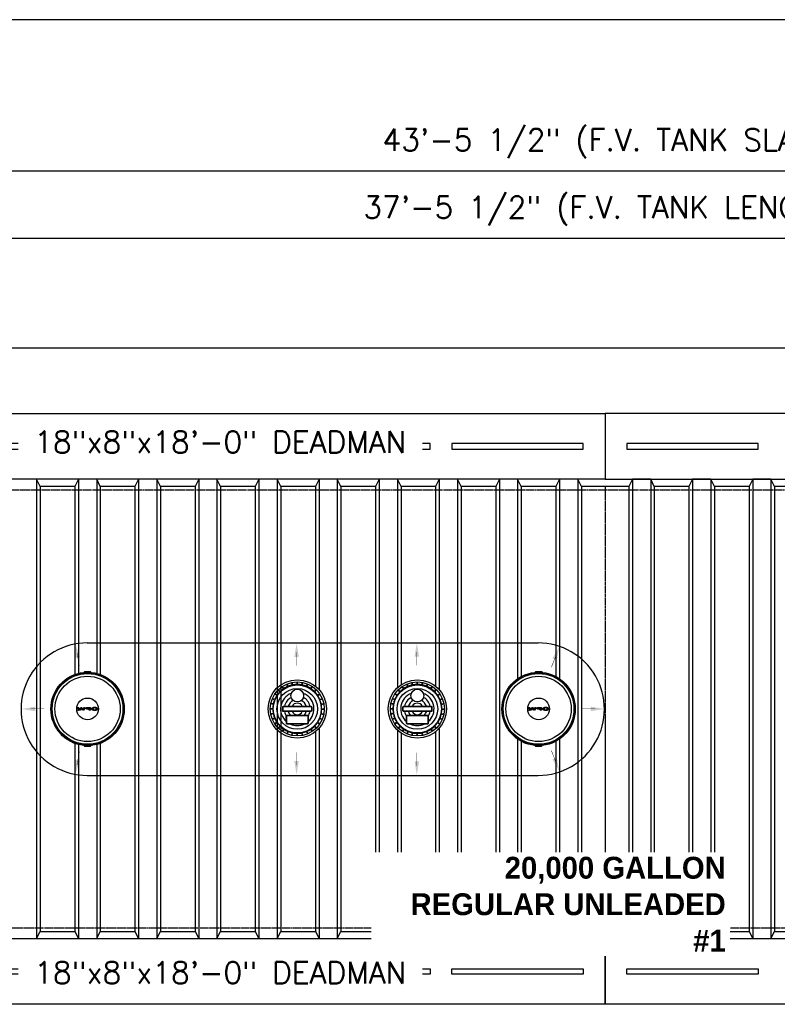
# Model space of a CAD drawing. Extents: x 1081 to 2220, y 0 to 2796.
# Tile 104 of 161: x 1490 to 1698, y 1398 to 1668. Entities that reach past the tile are written whole.
import ezdxf

# ---------------------------------------------------------------- set-up
doc = ezdxf.new("R2010")
doc.units = 0
doc.header["$MEASUREMENT"] = 0
doc.header["$PDSIZE"] = 1
doc.linetypes.add('CENTER1', pattern=[0.6625, 0.5, -0.075, 0.0125, -0.075])
doc.linetypes.add('HIDDEN3', pattern=[0.1875, 0.125, -0.0625])
doc.layers.get('DEFPOINTS').update_dxf_attribs({"linetype": 'CONTINUOUS'})
for name, color, linetype in [('CENTERLINE', 3, 'CENTER1'), ('DIM', 3, 'CONTINUOUS'), ('FREEZE-OUTLINE-TITLES', 60, 'CONTINUOUS'), ('TANK-ANCHOR', 4, 'CONTINUOUS'), ('TANK-DESCRIPTION', 3, 'CONTINUOUS'), ('TANK-MANHOLE-COVER-18', 2, 'CONTINUOUS'), ('TANK-MANHOLE-COVER-HATCH-18', 7, 'CONTINUOUS'), ('TANK-MANWAY', 5, 'CONTINUOUS'), ('TANK-SLAB', 6, 'CONTINUOUS'), ('TANK-SLOPE', 3, 'CONTINUOUS'), ('TANK-UST', 5, 'CONTINUOUS'), ('TANK-UST-RIB', 7, 'CONTINUOUS'), ('TEXT', 3, 'CONTINUOUS')]:
    doc.layers.add(name, color=color, linetype=linetype)
doc.styles.add('BOLD', font='bold', dxfattribs={"height": 7.2})
doc.styles.add('SIMPLEX', font='simplex')
doc.dimstyles.new('DIM64', dxfattribs={"dimscale": 64, "dimtxt": 0.09375, "dimasz": 0.09375, "dimexe": 0.0625, "dimexo": 0.0625, "dimgap": 0.046875, "dimtad": 1, "dimdec": 4, "dimzin": 3, "dimdsep": 46, "dimlunit": 4, "dimtxsty": 'SIMPLEX', "dimcen": 0, "dimclrd": 256, "dimclre": 256, "dimclrt": 256, "dimadec": 0, "dimazin": 0, "dimtfac": 1, "dimtdec": 4, "dimtmove": 0, "dimatfit": 3, "dimfxl": 1, "dimfrac": 2, "dimtolj": 1, "dimtzin": 0, "dimarcsym": 0})

# ---------------------------------------------------------------- blocks, each defined once
blk = doc.blocks.new('*D29')
at = {"layer": 'DEFPOINTS', "color": 0, "transparency": 16777216}
for p in [(1389.62, 1626.52), (1389.62, 1578.02), (1911.12, 1578.02)]:
    blk.add_point(p, dxfattribs=at)
at = {"layer": 'DIM', "lineweight": -2, "transparency": 16777216}
for p, q in [((1389.62, 1582.02), (1389.62, 1630.52)), ((1911.12, 1582.02), (1911.12, 1630.52)), ((1905.12, 1626.52), (1395.62, 1626.52))]:
    blk.add_line(p, q, dxfattribs=at)
at = {"layer": 'DIM', "transparency": 16777216}
for points in [[(1395.62, 1627.52), (1395.62, 1625.52), (1389.62, 1626.52)], [(1905.12, 1627.52), (1905.12, 1625.52), (1911.12, 1626.52)]]:
    blk.add_solid(points, dxfattribs=at)
at = {"layer": 'DIM', "transparency": 16777216, "insert": (1650.37, 1634.09), "char_height": 6, "attachment_point": 5, "style": 'SIMPLEX'}
blk.add_mtext('\\A1;43\'-5 1/2" (F.V. TANK SLAB)', dxfattribs=at)
blk = doc.blocks.new('*D30')
at = {"layer": 'DEFPOINTS', "color": 0, "transparency": 16777216}
for p in [(1425.63, 1608.02), (1425.63, 1608.02), (1875.12, 1608.02)]:
    blk.add_point(p, dxfattribs=at)
at = {"layer": 'DIM', "lineweight": -2, "transparency": 16777216}
blk.add_line((1869.12, 1608.02), (1431.63, 1608.02), dxfattribs=at)
at = {"layer": 'DIM', "transparency": 16777216}
for points in [[(1431.63, 1609.02), (1431.63, 1607.02), (1425.63, 1608.02)], [(1869.12, 1609.02), (1869.12, 1607.02), (1875.12, 1608.02)]]:
    blk.add_solid(points, dxfattribs=at)
at = {"layer": 'DIM', "transparency": 16777216, "insert": (1650.38, 1615.59), "char_height": 6, "attachment_point": 5, "style": 'SIMPLEX'}
blk.add_mtext('\\A1;37\'-5 1/2" (F.V. TANK LENGTH)', dxfattribs=at)
blk = doc.blocks.new('*D39')
at = {"layer": 'DEFPOINTS', "color": 0, "transparency": 16777216}
for p in [(1359.62, 1416.02), (1489.38, 1416.02), (1525.87, 1380.02)]:
    blk.add_point(p, dxfattribs=at)
at = {"layer": 'DIM', "lineweight": -2, "transparency": 16777216}
for p, q in [((1485.38, 1416.02), (1355.62, 1416.02)), ((1359.62, 1386.02), (1359.62, 1410.02)), ((1521.87, 1380.02), (1355.62, 1380.02))]:
    blk.add_line(p, q, dxfattribs=at)
at = {"layer": 'DIM', "transparency": 16777216}
for points in [[(1358.62, 1410.02), (1360.62, 1410.02), (1359.62, 1416.02)], [(1358.62, 1386.02), (1360.62, 1386.02), (1359.62, 1380.02)]]:
    blk.add_solid(points, dxfattribs=at)
at = {"layer": 'DIM', "transparency": 16777216, "insert": (1353.05, 1398.02), "char_height": 6, "attachment_point": 5, "rotation": 90, "style": 'SIMPLEX'}
blk.add_mtext('\\A1;3\'-0"', dxfattribs=at)

msp = doc.modelspace()

# ---------------------------------------------------------------- hatches: boundary and pattern name
at = {"layer": 'TANK-MANHOLE-COVER-HATCH-18', "linetype": 'Continuous'}
for points in [[(1507.3683, 1479.40415), (1507.72918, 1479.40408), (1507.26114, 1478.66733), (1506.95378, 1478.66738), (1506.67808, 1479.22726), (1506.40218, 1478.66748), (1506.09482, 1478.66754), (1505.62705, 1479.40446), (1505.98792, 1479.4044), (1506.24441, 1478.84314), (1506.49836, 1479.4043), (1506.85786, 1479.40424), (1507.11161, 1478.84299)], [(1505.85744, 1478.66346, -1), (1505.7065, 1478.66349, -1)], [(1631.1183, 1479.40415), (1631.47918, 1479.40408), (1631.01114, 1478.66733), (1630.70378, 1478.66738), (1630.42808, 1479.22726), (1630.15218, 1478.66748), (1629.84482, 1478.66754), (1629.37705, 1479.40446), (1629.73792, 1479.4044), (1629.99441, 1478.84314), (1630.24836, 1479.4043), (1630.60786, 1479.40424), (1630.86161, 1478.84299)], [(1629.60744, 1478.66346, -1), (1629.4565, 1478.66349, -1)]]:
    msp.add_hatch(color=7, dxfattribs=at).paths.add_polyline_path(points)
h = msp.add_hatch(color=7, dxfattribs=at)
h.paths.add_polyline_path([(1508.14081, 1479.36971), (1508.21766, 1479.3889), (1508.29999, 1479.39986), (1508.38506, 1479.40396), (1509.19463, 1479.40382), (1509.19449, 1478.66698), (1508.85009, 1478.66704), (1508.85014, 1478.95107), (1508.38498, 1478.95116), (1508.29991, 1478.95529), (1508.21758, 1478.96628), (1508.14074, 1478.98413), (1508.07214, 1479.01022), (1508.01452, 1479.04041), (1507.96924, 1479.0761), (1507.93906, 1479.11589), (1507.9226, 1479.15706), (1507.92261, 1479.19823), (1507.93908, 1479.23939), (1507.96928, 1479.2778), (1508.01457, 1479.31347), (1508.0722, 1479.34502)])
h.paths.add_polyline_path([(1508.8502, 1479.28862), (1508.38504, 1479.2887), (1508.32604, 1479.2846), (1508.27115, 1479.27363), (1508.22449, 1479.2558), (1508.18744, 1479.23248), (1508.16548, 1479.20642), (1508.15724, 1479.1776), (1508.16547, 1479.14879), (1508.18742, 1479.12134), (1508.22446, 1479.09801), (1508.27111, 1479.08153), (1508.326, 1479.06917), (1508.385, 1479.06642), (1508.85016, 1479.06633)], flags=16)
h = msp.add_hatch(color=7, dxfattribs=at)
h.paths.add_polyline_path([(1509.6625, 1479.23085), (1509.72837, 1479.272), (1509.80659, 1479.30903), (1509.89578, 1479.34057), (1509.99321, 1479.36663), (1510.0975, 1479.38582), (1510.2059, 1479.39815), (1510.31841, 1479.40362), (1510.43093, 1479.40085), (1510.5407, 1479.3926), (1510.64772, 1479.37611), (1510.74926, 1479.35414), (1510.84256, 1479.32531), (1510.92625, 1479.29099), (1510.9976, 1479.25119), (1511.05796, 1479.20727), (1511.10324, 1479.16061), (1511.1269, 1479.12355), (1511.14439, 1479.0865), (1511.15261, 1479.03436), (1511.14437, 1478.98359), (1511.12103, 1478.93283), (1511.08261, 1478.88481), (1511.04644, 1478.85342), (1510.99752, 1478.81896), (1510.92616, 1478.77918), (1510.84245, 1478.74489), (1510.74914, 1478.71609), (1510.6476, 1478.69279), (1510.54057, 1478.67771), (1510.4308, 1478.66813), (1510.31828, 1478.66678), (1510.20577, 1478.67228), (1510.09737, 1478.68465), (1509.99309, 1478.70388), (1509.89567, 1478.72997), (1509.80649, 1478.76155), (1509.72828, 1478.79861), (1509.66243, 1478.83978), (1509.61029, 1478.88507), (1509.57188, 1478.93311), (1509.54856, 1478.98388), (1509.54034, 1479.03465), (1509.54858, 1479.08679), (1509.57192, 1479.13618), (1509.61035, 1479.1842)])
h.paths.add_polyline_path([(1509.89849, 1479.12515), (1509.87515, 1479.08124), (1509.86691, 1479.03459), (1509.87514, 1478.98931), (1509.89845, 1478.9454), (1509.93824, 1478.90422), (1509.99175, 1478.86717), (1510.0576, 1478.8356), (1510.13307, 1478.81226), (1510.21539, 1478.7944), (1510.30184, 1478.78616), (1510.39103, 1478.78614), (1510.47747, 1478.79436), (1510.5598, 1478.81218), (1510.63528, 1478.83549), (1510.70115, 1478.86704), (1510.75329, 1478.90408), (1510.79309, 1478.94523), (1510.8178, 1478.98914), (1510.82604, 1479.03442), (1510.81782, 1479.08107), (1510.79312, 1479.12499), (1510.75334, 1479.16616), (1510.70121, 1479.20321), (1510.63535, 1479.23341), (1510.55988, 1479.25813), (1510.47756, 1479.27461), (1510.39112, 1479.28286), (1510.30193, 1479.28287), (1510.21548, 1479.27465), (1510.13315, 1479.2582), (1510.05768, 1479.23352), (1509.99181, 1479.20334), (1509.93829, 1479.1663)], flags=16)
h = msp.add_hatch(color=7, dxfattribs=at)
h.paths.add_polyline_path([(1631.89081, 1479.36971), (1631.96766, 1479.3889), (1632.04999, 1479.39986), (1632.13506, 1479.40396), (1632.94463, 1479.40382), (1632.94449, 1478.66698), (1632.60009, 1478.66704), (1632.60014, 1478.95107), (1632.13498, 1478.95116), (1632.04991, 1478.95529), (1631.96758, 1478.96628), (1631.89074, 1478.98413), (1631.82214, 1479.01022), (1631.76452, 1479.04041), (1631.71924, 1479.0761), (1631.68906, 1479.11589), (1631.6726, 1479.15706), (1631.67261, 1479.19823), (1631.68908, 1479.23939), (1631.71928, 1479.2778), (1631.76457, 1479.31347), (1631.8222, 1479.34502)])
h.paths.add_polyline_path([(1632.6002, 1479.28862), (1632.13504, 1479.2887), (1632.07604, 1479.2846), (1632.02115, 1479.27363), (1631.97449, 1479.2558), (1631.93744, 1479.23248), (1631.91548, 1479.20642), (1631.90724, 1479.1776), (1631.91547, 1479.14879), (1631.93742, 1479.12134), (1631.97446, 1479.09801), (1632.02111, 1479.08153), (1632.076, 1479.06917), (1632.135, 1479.06642), (1632.60016, 1479.06633)], flags=16)
h = msp.add_hatch(color=7, dxfattribs=at)
h.paths.add_polyline_path([(1633.4125, 1479.23085), (1633.47837, 1479.272), (1633.55659, 1479.30903), (1633.64578, 1479.34057), (1633.74321, 1479.36663), (1633.8475, 1479.38582), (1633.9559, 1479.39815), (1634.06841, 1479.40362), (1634.18093, 1479.40085), (1634.2907, 1479.3926), (1634.39772, 1479.37611), (1634.49926, 1479.35414), (1634.59256, 1479.32531), (1634.67625, 1479.29099), (1634.7476, 1479.25119), (1634.80796, 1479.20727), (1634.85324, 1479.16061), (1634.8769, 1479.12355), (1634.89439, 1479.0865), (1634.90261, 1479.03436), (1634.89437, 1478.98359), (1634.87103, 1478.93283), (1634.83261, 1478.88481), (1634.79644, 1478.85342), (1634.74752, 1478.81896), (1634.67616, 1478.77918), (1634.59245, 1478.74489), (1634.49914, 1478.71609), (1634.3976, 1478.69279), (1634.29057, 1478.67771), (1634.1808, 1478.66813), (1634.06828, 1478.66678), (1633.95577, 1478.67228), (1633.84737, 1478.68465), (1633.74309, 1478.70388), (1633.64567, 1478.72997), (1633.55649, 1478.76155), (1633.47828, 1478.79861), (1633.41243, 1478.83978), (1633.36029, 1478.88507), (1633.32188, 1478.93311), (1633.29856, 1478.98388), (1633.29034, 1479.03465), (1633.29858, 1479.08679), (1633.32192, 1479.13618), (1633.36035, 1479.1842)])
h.paths.add_polyline_path([(1633.64849, 1479.12515), (1633.62515, 1479.08124), (1633.61691, 1479.03459), (1633.62514, 1478.98931), (1633.64845, 1478.9454), (1633.68824, 1478.90422), (1633.74175, 1478.86717), (1633.8076, 1478.8356), (1633.88307, 1478.81226), (1633.96539, 1478.7944), (1634.05184, 1478.78616), (1634.14103, 1478.78614), (1634.22747, 1478.79436), (1634.3098, 1478.81218), (1634.38528, 1478.83549), (1634.45115, 1478.86704), (1634.50329, 1478.90408), (1634.54309, 1478.94523), (1634.5678, 1478.98914), (1634.57604, 1479.03442), (1634.56782, 1479.08107), (1634.54312, 1479.12499), (1634.50334, 1479.16616), (1634.45121, 1479.20321), (1634.38535, 1479.23341), (1634.30988, 1479.25813), (1634.22756, 1479.27461), (1634.14112, 1479.28286), (1634.05193, 1479.28287), (1633.96548, 1479.27465), (1633.88315, 1479.2582), (1633.80768, 1479.23352), (1633.74181, 1479.20334), (1633.68829, 1479.1663)], flags=16)

# ---------------------------------------------------------------- linework, layer by layer
at = {"layer": 'CENTERLINE'}
msp.add_line((1650.38499, 1540.01916), (1650.38499, 1418.01916), dxfattribs=at)
at = {"layer": 'FREEZE-OUTLINE-TITLES', "linetype": 'Continuous'}
msp.add_lwpolyline([(2220, 1668.02207), (1176, 1668.02207), (1176, 1128.01471), (2220, 1128.01471)], close=True, dxfattribs=at)
at = {"layer": 'TANK-ANCHOR'}
for points in [[(1650.37181, 1560.01916), (1650.37181, 1542.01916), (1434.37181, 1542.01916), (1434.37181, 1560.01916)], [(1650.37181, 1560.01916), (1650.37181, 1542.01916), (1866.37181, 1542.01916), (1866.37181, 1560.01916)], [(1434.37181, 1398.01916), (1434.37181, 1416.01916), (1650.37181, 1416.01916), (1650.37181, 1398.01916)], [(1650.37181, 1398.01916), (1650.37181, 1416.01916), (1866.37181, 1416.01916), (1866.37181, 1398.01916)]]:
    msp.add_lwpolyline(points, close=True, dxfattribs=at)
at = {"layer": 'TANK-ANCHOR', "color": 7}
for points in [[(1482.37181, 1551.76916), (1482.37181, 1550.26916), (1518.37181, 1550.26916), (1518.37181, 1551.76916)], [(1524.37181, 1551.76916), (1524.37181, 1550.26916), (1560.37181, 1550.26916), (1560.37181, 1551.76916)], [(1566.37181, 1551.76916), (1566.37181, 1550.26916), (1602.37181, 1550.26916), (1602.37181, 1551.76916)], [(1608.37181, 1551.76916), (1608.37181, 1550.26916), (1644.37181, 1550.26916), (1644.37181, 1551.76916)], [(1656.37181, 1551.76916), (1656.37181, 1550.26916), (1692.37181, 1550.26916), (1692.37181, 1551.76916)], [(1482.37181, 1406.26916), (1482.37181, 1407.76916), (1518.37181, 1407.76916), (1518.37181, 1406.26916)], [(1524.37181, 1406.26916), (1524.37181, 1407.76916), (1560.37181, 1407.76916), (1560.37181, 1406.26916)], [(1566.37181, 1406.26916), (1566.37181, 1407.76916), (1602.37181, 1407.76916), (1602.37181, 1406.26916)], [(1608.37181, 1406.26916), (1608.37181, 1407.76916), (1644.37181, 1407.76916), (1644.37181, 1406.26916)], [(1656.37181, 1406.26916), (1656.37181, 1407.76916), (1692.37181, 1407.76916), (1692.37181, 1406.26916)]]:
    msp.add_lwpolyline(points, close=True, dxfattribs=at)
at = {"layer": 'TANK-MANHOLE-COVER-18', "color": 1, "linetype": 'Continuous'}
for p, q in [((1509.03906, 1468.91243), (1509.29844, 1469.17309)), ((1632.78906, 1468.91243), (1633.04844, 1469.17309))]:
    msp.add_line(p, q, dxfattribs=at)
at = {"layer": 'TANK-MANHOLE-COVER-18', "color": 4, "linetype": 'Continuous'}
for points in [[(1507.68293, 1489.30549), (1509.09213, 1489.30523, -0.196009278), (1509.13582, 1489.28741), (1509.39211, 1489.0367, -0.904675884), (1509.38851, 1468.99972), (1509.13212, 1468.7491, -0.196009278), (1509.08842, 1468.73129), (1507.67923, 1468.73155, -0.196009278), (1507.63553, 1468.74937), (1507.3794, 1468.99993, -0.904814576), (1507.38301, 1489.03721), (1507.63923, 1489.28768, -0.196009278)], [(1631.43293, 1489.30549), (1632.84213, 1489.30523, -0.196009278), (1632.88582, 1489.28741), (1633.14211, 1489.0367, -0.904675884), (1633.13851, 1468.99972), (1632.88212, 1468.7491, -0.196009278), (1632.83842, 1468.73129), (1631.42923, 1468.73155, -0.196009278), (1631.38553, 1468.74937), (1631.1294, 1468.99993, -0.904814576), (1631.13301, 1489.03721), (1631.38923, 1489.28768, -0.196009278)]]:
    msp.add_lwpolyline(points, format="xyb", close=True, dxfattribs=at)
at = {"layer": 'TANK-MANHOLE-COVER-18', "color": 1, "linetype": 'Continuous'}
for points in [[(1507.48718, 1469.2625, -0.912362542), (1507.49069, 1488.7746), (1507.52691, 1488.69934, -0.044356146), (1509.2479, 1488.69891), (1509.2828, 1488.77428, -0.912362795), (1509.27929, 1469.26218), (1509.24441, 1469.33756, -0.044356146), (1507.52342, 1469.33775)], [(1509.2175, 1488.73049), (1509.24571, 1488.79203), (1509.00426, 1489.03357), (1507.76933, 1489.03379), (1507.52779, 1488.79234), (1507.55721, 1488.7309, -0.042658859)], [(1631.23718, 1469.2625, -0.912362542), (1631.24069, 1488.7746), (1631.27691, 1488.69934, -0.044356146), (1632.9979, 1488.69891), (1633.0328, 1488.77428, -0.912362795), (1633.02929, 1469.26218), (1632.99441, 1469.33756, -0.044356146), (1631.27342, 1469.33775)], [(1632.9675, 1488.73049), (1632.99571, 1488.79203), (1632.75426, 1489.03357), (1631.51933, 1489.03379), (1631.27779, 1488.79234), (1631.30721, 1488.7309, -0.042658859)], [(1509.214, 1469.30599), (1509.2422, 1469.24445), (1509.00065, 1469.00299), (1507.76572, 1469.00322), (1507.52427, 1469.24476), (1507.55372, 1469.30618, 0.042658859)], [(1632.964, 1469.30599), (1632.9922, 1469.24445), (1632.75065, 1469.00299), (1631.51572, 1469.00322), (1631.27427, 1469.24476), (1631.30372, 1469.30618, 0.042658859)], [(1632.9675, 1469.30782), (1632.99571, 1469.24629), (1632.75426, 1469.00475), (1631.51933, 1469.00453), (1631.27779, 1469.24598), (1631.30721, 1469.30742, 0.042658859)]]:
    msp.add_lwpolyline(points, format="xyb", close=True, dxfattribs=at)
at = {"layer": 'TANK-MANHOLE-COVER-18', "color": 2, "linetype": 'Continuous'}
for centre, radius in [((1508.38499, 1479.01839), 9.70655), ((1508.38499, 1479.01839), 8.9505), ((1632.13499, 1479.01839), 9.70655), ((1632.13499, 1479.01839), 8.9505), ((1508.38499, 1479.01839), 2.98304), ((1632.13499, 1479.01839), 2.98304)]:
    msp.add_circle(centre, radius, dxfattribs=at)
at = {"layer": 'TANK-MANHOLE-COVER-HATCH-18', "color": 7, "linetype": 'Continuous'}
for points in [[(1507.26114, 1478.66733), (1506.95378, 1478.66738), (1506.67808, 1479.22726), (1506.40218, 1478.66748), (1506.09482, 1478.66754), (1505.62705, 1479.40446), (1505.98792, 1479.4044), (1506.24441, 1478.84314), (1506.49836, 1479.4043), (1506.85786, 1479.40424), (1507.11161, 1478.84299), (1507.3683, 1479.40415), (1507.72918, 1479.40408)], [(1508.14081, 1479.36971), (1508.21766, 1479.3889), (1508.29999, 1479.39986), (1508.38506, 1479.40396), (1509.19463, 1479.40382), (1509.19449, 1478.66698), (1508.85009, 1478.66704), (1508.85014, 1478.95107), (1508.38498, 1478.95116), (1508.29991, 1478.95529), (1508.21758, 1478.96628), (1508.14074, 1478.98413), (1508.07214, 1479.01022), (1508.01452, 1479.04041), (1507.96924, 1479.0761), (1507.93906, 1479.11589), (1507.9226, 1479.15706), (1507.92261, 1479.19823), (1507.93908, 1479.23939), (1507.96928, 1479.2778), (1508.01457, 1479.31347), (1508.0722, 1479.34502)], [(1508.27115, 1479.27363), (1508.32604, 1479.2846), (1508.38504, 1479.2887), (1508.8502, 1479.28862), (1508.85016, 1479.06633), (1508.385, 1479.06642), (1508.326, 1479.06917), (1508.27111, 1479.08153), (1508.22446, 1479.09801), (1508.18742, 1479.12134), (1508.16547, 1479.14879), (1508.15724, 1479.1776), (1508.16548, 1479.20642), (1508.18744, 1479.23248), (1508.22449, 1479.2558)], [(1509.54034, 1479.03465), (1509.54856, 1478.98388), (1509.57188, 1478.93311), (1509.61029, 1478.88507), (1509.66243, 1478.83978), (1509.72828, 1478.79861), (1509.80649, 1478.76155), (1509.89567, 1478.72997), (1509.99309, 1478.70388), (1510.09737, 1478.68465), (1510.20577, 1478.67228), (1510.31828, 1478.66678), (1510.4308, 1478.66813), (1510.54057, 1478.67771), (1510.6476, 1478.69279), (1510.74914, 1478.71609), (1510.84245, 1478.74489), (1510.92616, 1478.77918), (1510.99752, 1478.81896), (1511.04644, 1478.85342), (1511.08261, 1478.88481), (1511.12103, 1478.93283), (1511.14437, 1478.98359), (1511.15261, 1479.03436), (1511.14439, 1479.0865), (1511.1269, 1479.12355), (1511.10324, 1479.16061), (1511.05796, 1479.20727), (1510.9976, 1479.25119), (1510.92625, 1479.29099), (1510.84256, 1479.32531), (1510.74926, 1479.35414), (1510.64772, 1479.37611), (1510.5407, 1479.3926), (1510.43093, 1479.40085), (1510.31841, 1479.40362), (1510.2059, 1479.39815), (1510.0975, 1479.38582), (1509.99321, 1479.36663), (1509.89578, 1479.34057), (1509.80659, 1479.30903), (1509.72837, 1479.272), (1509.6625, 1479.23085), (1509.61035, 1479.1842), (1509.57192, 1479.13618), (1509.54858, 1479.08679)], [(1510.05768, 1479.23352), (1509.99181, 1479.20334), (1509.93829, 1479.1663), (1509.89849, 1479.12515), (1509.87515, 1479.08124), (1509.86691, 1479.03459), (1509.87514, 1478.98931), (1509.89845, 1478.9454), (1509.93824, 1478.90422), (1509.99175, 1478.86717), (1510.0576, 1478.8356), (1510.13307, 1478.81226), (1510.21539, 1478.7944), (1510.30184, 1478.78616), (1510.39103, 1478.78614), (1510.47747, 1478.79436), (1510.5598, 1478.81218), (1510.63528, 1478.83549), (1510.70115, 1478.86704), (1510.75329, 1478.90408), (1510.79309, 1478.94523), (1510.8178, 1478.98914), (1510.82604, 1479.03442), (1510.81782, 1479.08107), (1510.79312, 1479.12499), (1510.75334, 1479.16616), (1510.70121, 1479.20321), (1510.63535, 1479.23341), (1510.55988, 1479.25813), (1510.47756, 1479.27461), (1510.39112, 1479.28286), (1510.30193, 1479.28287), (1510.21548, 1479.27465), (1510.13315, 1479.2582)], [(1631.01114, 1478.66733), (1630.70378, 1478.66738), (1630.42808, 1479.22726), (1630.15218, 1478.66748), (1629.84482, 1478.66754), (1629.37705, 1479.40446), (1629.73792, 1479.4044), (1629.99441, 1478.84314), (1630.24836, 1479.4043), (1630.60786, 1479.40424), (1630.86161, 1478.84299), (1631.1183, 1479.40415), (1631.47918, 1479.40408)], [(1631.89081, 1479.36971), (1631.96766, 1479.3889), (1632.04999, 1479.39986), (1632.13506, 1479.40396), (1632.94463, 1479.40382), (1632.94449, 1478.66698), (1632.60009, 1478.66704), (1632.60014, 1478.95107), (1632.13498, 1478.95116), (1632.04991, 1478.95529), (1631.96758, 1478.96628), (1631.89074, 1478.98413), (1631.82214, 1479.01022), (1631.76452, 1479.04041), (1631.71924, 1479.0761), (1631.68906, 1479.11589), (1631.6726, 1479.15706), (1631.67261, 1479.19823), (1631.68908, 1479.23939), (1631.71928, 1479.2778), (1631.76457, 1479.31347), (1631.8222, 1479.34502)], [(1632.02115, 1479.27363), (1632.07604, 1479.2846), (1632.13504, 1479.2887), (1632.6002, 1479.28862), (1632.60016, 1479.06633), (1632.135, 1479.06642), (1632.076, 1479.06917), (1632.02111, 1479.08153), (1631.97446, 1479.09801), (1631.93742, 1479.12134), (1631.91547, 1479.14879), (1631.90724, 1479.1776), (1631.91548, 1479.20642), (1631.93744, 1479.23248), (1631.97449, 1479.2558)], [(1633.29034, 1479.03465), (1633.29856, 1478.98388), (1633.32188, 1478.93311), (1633.36029, 1478.88507), (1633.41243, 1478.83978), (1633.47828, 1478.79861), (1633.55649, 1478.76155), (1633.64567, 1478.72997), (1633.74309, 1478.70388), (1633.84737, 1478.68465), (1633.95577, 1478.67228), (1634.06828, 1478.66678), (1634.1808, 1478.66813), (1634.29057, 1478.67771), (1634.3976, 1478.69279), (1634.49914, 1478.71609), (1634.59245, 1478.74489), (1634.67616, 1478.77918), (1634.74752, 1478.81896), (1634.79644, 1478.85342), (1634.83261, 1478.88481), (1634.87103, 1478.93283), (1634.89437, 1478.98359), (1634.90261, 1479.03436), (1634.89439, 1479.0865), (1634.8769, 1479.12355), (1634.85324, 1479.16061), (1634.80796, 1479.20727), (1634.7476, 1479.25119), (1634.67625, 1479.29099), (1634.59256, 1479.32531), (1634.49926, 1479.35414), (1634.39772, 1479.37611), (1634.2907, 1479.3926), (1634.18093, 1479.40085), (1634.06841, 1479.40362), (1633.9559, 1479.39815), (1633.8475, 1479.38582), (1633.74321, 1479.36663), (1633.64578, 1479.34057), (1633.55659, 1479.30903), (1633.47837, 1479.272), (1633.4125, 1479.23085), (1633.36035, 1479.1842), (1633.32192, 1479.13618), (1633.29858, 1479.08679)], [(1633.80768, 1479.23352), (1633.74181, 1479.20334), (1633.68829, 1479.1663), (1633.64849, 1479.12515), (1633.62515, 1479.08124), (1633.61691, 1479.03459), (1633.62514, 1478.98931), (1633.64845, 1478.9454), (1633.68824, 1478.90422), (1633.74175, 1478.86717), (1633.8076, 1478.8356), (1633.88307, 1478.81226), (1633.96539, 1478.7944), (1634.05184, 1478.78616), (1634.14103, 1478.78614), (1634.22747, 1478.79436), (1634.3098, 1478.81218), (1634.38528, 1478.83549), (1634.45115, 1478.86704), (1634.50329, 1478.90408), (1634.54309, 1478.94523), (1634.5678, 1478.98914), (1634.57604, 1479.03442), (1634.56782, 1479.08107), (1634.54312, 1479.12499), (1634.50334, 1479.16616), (1634.45121, 1479.20321), (1634.38535, 1479.23341), (1634.30988, 1479.25813), (1634.22756, 1479.27461), (1634.14112, 1479.28286), (1634.05193, 1479.28287), (1633.96548, 1479.27465), (1633.88315, 1479.2582)]]:
    msp.add_lwpolyline(points, close=True, dxfattribs=at)
for centre in [(1505.78197, 1478.66348), (1629.53197, 1478.66348)]:
    msp.add_circle(centre, 0.07547, dxfattribs=at)
at = {"layer": 'TANK-MANWAY'}
for p, q in [((1562.14392, 1484.55669), (1561.75316, 1485.14127)), ((1562.24784, 1484.62616), (1561.85708, 1485.21073)), ((1563.29681, 1485.1871), (1563.0276, 1485.83668)), ((1563.41228, 1485.23496), (1563.14307, 1485.88453)), ((1564.55053, 1485.58048), (1564.41322, 1486.27009)), ((1564.67312, 1485.60489), (1564.53581, 1486.2945)), ((1565.85691, 1485.7217), (1565.85677, 1486.42486)), ((1565.98191, 1485.72173), (1565.98177, 1486.42488)), ((1567.16573, 1485.60536), (1567.30278, 1486.29503)), ((1567.28834, 1485.58099), (1567.42538, 1486.27066)), ((1568.42671, 1485.23591), (1568.69567, 1485.88559)), ((1568.54221, 1485.18809), (1568.81117, 1485.83777)), ((1569.59139, 1484.62755), (1569.98193, 1485.21228)), ((1569.69533, 1484.55812), (1570.08587, 1485.14285)), ((1595.09506, 1484.55669), (1594.70429, 1485.14127)), ((1595.19898, 1484.62616), (1594.80822, 1485.21073)), ((1596.24794, 1485.1871), (1595.97874, 1485.83668)), ((1596.36342, 1485.23496), (1596.09421, 1485.88453)), ((1597.50167, 1485.58048), (1597.36436, 1486.27009)), ((1597.62426, 1485.60489), (1597.48695, 1486.2945)), ((1598.80804, 1485.7217), (1598.80791, 1486.42486)), ((1598.93304, 1485.72173), (1598.93291, 1486.42488)), ((1600.11687, 1485.60536), (1600.25392, 1486.29503)), ((1600.23947, 1485.58099), (1600.37652, 1486.27066)), ((1601.37785, 1485.23591), (1601.64681, 1485.88559)), ((1601.49334, 1485.18809), (1601.76231, 1485.83777)), ((1602.54253, 1484.62755), (1602.93307, 1485.21228)), ((1602.64647, 1484.55812), (1603.03701, 1485.14285)), ((1560.31228, 1482.68987), (1559.72756, 1483.08041)), ((1560.38171, 1482.79382), (1559.79699, 1483.18436)), ((1561.13617, 1483.71348), (1560.63887, 1484.21059)), ((1561.22454, 1483.80189), (1560.72724, 1484.299)), ((1570.615, 1483.80367), (1571.11211, 1484.30097)), ((1570.7034, 1483.7153), (1571.20051, 1484.21259)), ((1571.45821, 1482.79592), (1572.04279, 1483.18668)), ((1571.52768, 1482.692), (1572.11225, 1483.08276)), ((1593.26342, 1482.68987), (1592.6787, 1483.08041)), ((1593.33285, 1482.79382), (1592.74812, 1483.18436)), ((1594.08731, 1483.71348), (1593.59001, 1484.21059)), ((1594.17568, 1483.80189), (1593.67838, 1484.299)), ((1603.56614, 1483.80367), (1604.06325, 1484.30097)), ((1603.65454, 1483.7153), (1604.15165, 1484.21259)), ((1604.40935, 1482.79592), (1604.99392, 1483.18668)), ((1604.47881, 1482.692), (1605.06339, 1483.08276)), ((1559.33448, 1480.26422), (1558.64481, 1480.40126)), ((1559.35884, 1480.38682), (1558.66917, 1480.52387)), ((1559.70393, 1481.5252), (1559.05425, 1481.79416)), ((1559.75174, 1481.64069), (1559.10206, 1481.90965)), ((1572.08862, 1481.64303), (1572.73819, 1481.91224)), ((1572.13647, 1481.52755), (1572.78605, 1481.79676)), ((1572.48199, 1480.38931), (1573.17161, 1480.52662)), ((1572.5064, 1480.26671), (1573.19602, 1480.40402)), ((1592.28562, 1480.26422), (1591.59595, 1480.40126)), ((1592.30998, 1480.38682), (1591.62031, 1480.52387)), ((1592.65507, 1481.5252), (1592.00539, 1481.79416)), ((1592.70288, 1481.64069), (1592.0532, 1481.90965)), ((1605.03975, 1481.64303), (1605.68933, 1481.91224)), ((1605.08761, 1481.52755), (1605.73719, 1481.79676)), ((1605.43313, 1480.38931), (1606.12275, 1480.52662)), ((1605.45754, 1480.26671), (1606.14716, 1480.40402)), ((1559.21811, 1479.08039), (1558.51495, 1479.08026)), ((1559.21813, 1478.95539), (1558.51498, 1478.95526)), ((1559.33495, 1477.77161), (1558.64533, 1477.6343)), ((1559.35936, 1477.64901), (1558.66974, 1477.5117)), ((1572.48251, 1477.6515), (1573.17218, 1477.51445)), ((1572.50687, 1477.7741), (1573.19654, 1477.63706)), ((1572.62322, 1479.08293), (1573.32637, 1479.08306)), ((1572.62324, 1478.95793), (1573.3264, 1478.95806)), ((1592.16925, 1479.08039), (1591.46609, 1479.08026)), ((1592.16927, 1478.95539), (1591.46612, 1478.95526)), ((1592.28609, 1477.77161), (1591.59647, 1477.6343)), ((1592.3105, 1477.64901), (1591.62088, 1477.5117)), ((1605.43365, 1477.6515), (1606.12332, 1477.51445)), ((1605.45801, 1477.7741), (1606.14768, 1477.63706)), ((1605.57436, 1479.08293), (1606.27751, 1479.08306)), ((1605.57438, 1478.95793), (1606.27754, 1478.95806)), ((1559.70488, 1476.51077), (1559.0553, 1476.24156)), ((1559.75274, 1476.39529), (1559.10316, 1476.12608)), ((1560.31368, 1475.34632), (1559.7291, 1474.95556)), ((1560.38314, 1475.2424), (1559.79857, 1474.85164)), ((1561.13795, 1474.32302), (1560.64084, 1473.82572)), ((1561.22635, 1474.23465), (1560.72924, 1473.73735)), ((1570.61681, 1474.23643), (1571.11411, 1473.73932)), ((1570.70518, 1474.32484), (1571.20248, 1473.82773)), ((1571.45964, 1475.2445), (1572.04437, 1474.85396)), ((1571.52907, 1475.34845), (1572.11379, 1474.95791)), ((1572.08961, 1476.39763), (1572.73929, 1476.12867)), ((1572.13742, 1476.51312), (1572.7871, 1476.24416)), ((1592.65602, 1476.51077), (1592.00644, 1476.24156)), ((1592.70387, 1476.39529), (1592.0543, 1476.12608)), ((1593.26481, 1475.34632), (1592.68024, 1474.95556)), ((1593.33428, 1475.2424), (1592.7497, 1474.85164)), ((1594.08909, 1474.32302), (1593.59198, 1473.82572)), ((1594.17749, 1474.23465), (1593.68038, 1473.73735)), ((1603.56795, 1474.23643), (1604.06525, 1473.73932)), ((1603.65632, 1474.32484), (1604.15362, 1473.82773)), ((1604.41078, 1475.2445), (1604.9955, 1474.85396)), ((1604.48021, 1475.34845), (1605.06493, 1474.95791)), ((1605.04075, 1476.39763), (1605.69043, 1476.12867)), ((1605.08856, 1476.51312), (1605.73824, 1476.24416)), ((1562.14602, 1473.48019), (1561.75548, 1472.89547)), ((1562.24996, 1473.41077), (1561.85942, 1472.82604)), ((1563.29915, 1472.85022), (1563.03018, 1472.20055)), ((1563.41464, 1472.80241), (1563.14568, 1472.15273)), ((1564.47633, 1472.45731), (1564.33928, 1471.76764)), ((1564.59893, 1472.43295), (1564.46188, 1471.74328)), ((1565.78276, 1472.31658), (1565.78289, 1471.61342)), ((1565.90776, 1472.3166), (1565.90789, 1471.61345)), ((1567.09154, 1472.43342), (1567.22885, 1471.7438)), ((1567.21413, 1472.45783), (1567.35144, 1471.76821)), ((1568.42907, 1472.80336), (1568.69828, 1472.15378)), ((1568.54455, 1472.85122), (1568.81375, 1472.20164)), ((1569.59351, 1473.41216), (1569.98427, 1472.82758)), ((1569.69743, 1473.48163), (1570.0882, 1472.89705)), ((1595.09716, 1473.48019), (1594.70662, 1472.89547)), ((1595.2011, 1473.41077), (1594.81056, 1472.82604)), ((1596.25028, 1472.85022), (1595.98132, 1472.20055)), ((1596.36578, 1472.80241), (1596.09682, 1472.15273)), ((1597.42747, 1472.45731), (1597.29042, 1471.76764)), ((1597.55007, 1472.43295), (1597.41302, 1471.74328)), ((1598.7339, 1472.31658), (1598.73403, 1471.61342)), ((1598.8589, 1472.3166), (1598.85903, 1471.61345)), ((1600.04268, 1472.43342), (1600.17999, 1471.7438)), ((1600.16527, 1472.45783), (1600.30258, 1471.76821)), ((1601.38021, 1472.80336), (1601.64942, 1472.15378)), ((1601.49568, 1472.85122), (1601.76489, 1472.20164)), ((1602.54465, 1473.41216), (1602.93541, 1472.82758)), ((1602.64857, 1473.48163), (1603.03933, 1472.89705))]:
    msp.add_line(p, q, dxfattribs=at)
for points in [[(1561.92058, 1479.5184, -0.414213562), (1562.17053, 1479.76845), (1569.67053, 1479.76987, -0.414213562), (1569.92058, 1479.51992), (1569.92077, 1478.51992, -0.414213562), (1569.67082, 1478.26987), (1562.17082, 1478.26845, -0.414213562), (1561.92077, 1478.5184)], [(1562.04558, 1479.51842, -0.414213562), (1562.17056, 1479.64345), (1569.67056, 1479.64487, -0.414213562), (1569.79558, 1479.51989), (1569.79577, 1478.51989, -0.414213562), (1569.67079, 1478.39487), (1562.17079, 1478.39345, -0.414213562), (1562.04577, 1478.51842)], [(1594.87172, 1479.5184, -0.414213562), (1595.12167, 1479.76845), (1602.62167, 1479.76987, -0.414213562), (1602.87172, 1479.51992), (1602.87191, 1478.51992, -0.414213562), (1602.62196, 1478.26987), (1595.12196, 1478.26845, -0.414213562), (1594.87191, 1478.5184)], [(1594.99672, 1479.51842, -0.414213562), (1595.1217, 1479.64345), (1602.6217, 1479.64487, -0.414213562), (1602.74672, 1479.51989), (1602.74691, 1478.51989, -0.414213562), (1602.62193, 1478.39487), (1595.12193, 1478.39345, -0.414213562), (1594.99691, 1478.51842)], [(1562.92104, 1477.1007, -0.414213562), (1563.17099, 1477.35074), (1568.67099, 1477.35179, -0.414213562), (1568.92104, 1477.10183), (1568.92142, 1475.10183, -0.414213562), (1568.67147, 1474.85179), (1563.17147, 1474.85074, -0.414213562), (1562.92142, 1475.1007)], [(1563.04604, 1477.10072, -0.414213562), (1563.17102, 1477.22574), (1568.67102, 1477.22679, -0.414213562), (1568.79604, 1477.10181), (1568.79642, 1475.10181, -0.414213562), (1568.67144, 1474.97679), (1563.17144, 1474.97574, -0.414213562), (1563.04642, 1475.10072)], [(1595.87218, 1477.1007, -0.414213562), (1596.12213, 1477.35074), (1601.62213, 1477.35179, -0.414213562), (1601.87218, 1477.10183), (1601.87256, 1475.10183, -0.414213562), (1601.6226, 1474.85179), (1596.1226, 1474.85074, -0.414213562), (1595.87256, 1475.1007)], [(1595.99718, 1477.10072, -0.414213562), (1596.12215, 1477.22574), (1601.62215, 1477.22679, -0.414213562), (1601.74718, 1477.10181), (1601.74756, 1475.10181, -0.414213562), (1601.62258, 1474.97679), (1596.12258, 1474.97574, -0.414213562), (1595.99756, 1475.10072)]]:
    msp.add_lwpolyline(points, format="xyb", close=True, dxfattribs=at)
for centre, radius in [((1565.92068, 1479.01916), 8.0008), ((1565.92068, 1479.01916), 7.40597), ((1565.92068, 1479.01916), 6.57785), ((1598.87181, 1479.01916), 8.0008), ((1598.87181, 1479.01916), 7.40597), ((1598.87181, 1479.01916), 6.57785), ((1565.92068, 1479.01916), 5.57785), ((1565.91998, 1482.69034), 1.75), ((1598.87181, 1479.01916), 5.57785), ((1598.87112, 1482.69034), 1.75)]:
    msp.add_circle(centre, radius, dxfattribs=at)
for centre, radius, start, end in [((1565.92068, 1479.01916), 6.70285, 113.045117, 123.2266044), ((1565.92068, 1479.01916), 6.70285, 101.7951168, 111.9766044), ((1565.92068, 1479.01916), 6.70285, 90.545117, 100.7266045), ((1565.92068, 1479.01916), 6.70285, 79.2951167, 89.4766046), ((1565.92068, 1479.01916), 6.70285, 68.0451166, 78.2266044), ((1565.92068, 1479.01916), 6.70285, 56.7951168, 66.9766042), ((1598.87181, 1479.01916), 6.70285, 113.045117, 123.2266044), ((1598.87181, 1479.01916), 6.70285, 101.7951168, 111.9766044), ((1598.87181, 1479.01916), 6.70285, 90.545117, 100.7266045), ((1598.87181, 1479.01916), 6.70285, 79.2951167, 89.4766046), ((1598.87181, 1479.01916), 6.70285, 68.0451166, 78.2266044), ((1598.87181, 1479.01916), 6.70285, 56.7951168, 66.9766042), ((1565.92068, 1479.01916), 6.70285, 146.7951168, 156.9766045), ((1565.92068, 1479.01916), 6.70285, 135.5451167, 145.7266044), ((1565.92068, 1479.01916), 6.70285, 124.2951162, 134.4766042), ((1565.92068, 1479.01916), 4.57785, 111.0485886, 229.0662081), ((1565.92068, 1479.01916), 4.57785, 310.9555131, 68.9731327), ((1565.92068, 1479.01916), 6.70285, 45.5451167, 55.7266042), ((1565.92068, 1479.01916), 6.70285, 34.2951167, 44.4766045), ((1565.92068, 1479.01916), 6.70285, 23.0451168, 33.2266044), ((1598.87181, 1479.01916), 6.70285, 146.7951168, 156.9766045), ((1598.87181, 1479.01916), 6.70285, 135.5451167, 145.7266044), ((1598.87181, 1479.01916), 6.70285, 124.2951162, 134.4766042), ((1598.87181, 1479.01916), 4.57785, 111.0485886, 229.0662081), ((1598.87181, 1479.01916), 4.57785, 310.9555131, 68.9731327), ((1598.87181, 1479.01916), 6.70285, 45.5451167, 55.7266042), ((1598.87181, 1479.01916), 6.70285, 34.2951167, 44.4766045), ((1598.87181, 1479.01916), 6.70285, 23.0451168, 33.2266044), ((1565.92068, 1479.01916), 6.70285, 169.2951167, 179.4766043), ((1565.92068, 1479.01916), 6.70285, 158.0451167, 168.2266044), ((1565.92068, 1479.01916), 3.57785, 117.9124159, 167.9105897), ((1565.92068, 1479.01916), 2.57785, 115.6743518, 163.0966023), ((1565.92068, 1479.01916), 1.57785, 28.3917507, 151.6299704), ((1565.92068, 1479.01916), 2.57785, 16.9251186, 64.3473689), ((1565.92068, 1479.01916), 3.57785, 12.1111313, 62.1093056), ((1565.92068, 1479.01916), 6.70285, 11.7951168, 21.9766044), ((1565.92068, 1479.01916), 6.70285, 0.5451168, 10.7266045), ((1598.87181, 1479.01916), 6.70285, 169.2951167, 179.4766043), ((1598.87181, 1479.01916), 6.70285, 158.0451167, 168.2266044), ((1598.87181, 1479.01916), 3.57785, 117.9124159, 167.9105897), ((1598.87181, 1479.01916), 2.57785, 115.6743518, 163.0966023), ((1598.87181, 1479.01916), 1.57785, 28.3917507, 151.6299704), ((1598.87181, 1479.01916), 2.57785, 16.9251186, 64.3473689), ((1598.87181, 1479.01916), 3.57785, 12.1111313, 62.1093056), ((1598.87181, 1479.01916), 6.70285, 11.7951168, 21.9766044), ((1598.87181, 1479.01916), 6.70285, 0.5451168, 10.7266045), ((1565.92068, 1479.01916), 6.70285, 180.5451168, 190.7266045), ((1565.92068, 1479.01916), 6.70285, 191.7951168, 201.9766044), ((1565.92068, 1479.01916), 3.57785, 192.1111313, 213.0295641), ((1565.92068, 1479.01916), 2.57785, 196.9251186, 220.3274246), ((1565.92068, 1479.01916), 1.57785, 208.3917507, 331.6299704), ((1565.92068, 1479.01916), 2.57785, 319.6942965, 343.0966023), ((1565.92068, 1479.01916), 3.57785, 326.9921571, 347.9105897), ((1565.92068, 1479.01916), 6.70285, 338.0451167, 348.2266044), ((1565.92068, 1479.01916), 6.70285, 349.2951167, 359.4766043), ((1598.87181, 1479.01916), 6.70285, 180.5451168, 190.7266045), ((1598.87181, 1479.01916), 6.70285, 191.7951168, 201.9766044), ((1598.87181, 1479.01916), 3.57785, 192.1111313, 213.0295641), ((1598.87181, 1479.01916), 2.57785, 196.9251186, 220.3274246), ((1598.87181, 1479.01916), 1.57785, 208.3917507, 331.6299704), ((1598.87181, 1479.01916), 2.57785, 319.6942965, 343.0966023), ((1598.87181, 1479.01916), 3.57785, 326.9921571, 347.9105897), ((1598.87181, 1479.01916), 6.70285, 338.0451167, 348.2266044), ((1598.87181, 1479.01916), 6.70285, 349.2951167, 359.4766043), ((1565.92068, 1479.01916), 6.70285, 203.0451168, 213.2266044), ((1565.92068, 1479.01916), 6.70285, 214.2951167, 224.4766045), ((1565.92068, 1479.01916), 6.70285, 225.5451167, 235.7266042), ((1565.92068, 1479.01916), 4.57785, 245.5782364, 294.4434839), ((1565.92068, 1479.01916), 6.70285, 304.2951162, 314.4766042), ((1565.92068, 1479.01916), 6.70285, 315.5451167, 325.7266044), ((1565.92068, 1479.01916), 6.70285, 326.7951168, 336.9766045), ((1598.87181, 1479.01916), 6.70285, 203.0451168, 213.2266044), ((1598.87181, 1479.01916), 6.70285, 214.2951167, 224.4766045), ((1598.87181, 1479.01916), 6.70285, 225.5451167, 235.7266042), ((1598.87181, 1479.01916), 4.57785, 245.5782364, 294.4434839), ((1598.87181, 1479.01916), 6.70285, 304.2951162, 314.4766042), ((1598.87181, 1479.01916), 6.70285, 315.5451167, 325.7266044), ((1598.87181, 1479.01916), 6.70285, 326.7951168, 336.9766045), ((1565.92068, 1479.01916), 6.70285, 236.7951168, 246.9766042), ((1565.92068, 1479.01916), 6.70285, 248.0451166, 258.2266044), ((1565.92068, 1479.01916), 6.70285, 259.2951167, 269.4766046), ((1565.92068, 1479.01916), 6.70285, 270.545117, 280.7266045), ((1565.92068, 1479.01916), 6.70285, 281.7951168, 291.9766044), ((1565.92068, 1479.01916), 6.70285, 293.045117, 303.2266044), ((1598.87181, 1479.01916), 6.70285, 236.7951168, 246.9766042), ((1598.87181, 1479.01916), 6.70285, 248.0451166, 258.2266044), ((1598.87181, 1479.01916), 6.70285, 259.2951167, 269.4766046), ((1598.87181, 1479.01916), 6.70285, 270.545117, 280.7266045), ((1598.87181, 1479.01916), 6.70285, 281.7951168, 291.9766044), ((1598.87181, 1479.01916), 6.70285, 293.045117, 303.2266044)]:
    msp.add_arc(centre, radius, start, end, dxfattribs=at)
at = {"layer": 'TANK-SLAB'}
msp.add_lwpolyline([(1389.62181, 1218.01839), (1389.62181, 1578.01839), (1911.12181, 1578.01839), (1911.12181, 1218.01839)], close=True, dxfattribs=at)
at = {"layer": 'TANK-SLOPE'}
for p, q in [((1508.30075, 1497.11472), (1631.99792, 1497.10899)), ((1508.30076, 1460.79586), (1632.05074, 1460.80151))]:
    msp.add_line(p, q, dxfattribs=at)
at = {"layer": 'TANK-SLOPE', "const_width": 0.125}
for points in [[(1505.48377, 1494.35943), (1506.15097, 1490.7803)], [(1565.72657, 1494.53107), (1565.72726, 1490.89028)], [(1598.72627, 1494.63701), (1598.72696, 1490.99622)], [(1636.96871, 1493.8197), (1635.63431, 1490.43226)], [(1492.81619, 1479.01839), (1496.45698, 1479.01839)], [(1647.70379, 1479.01839), (1644.063, 1479.01839)], [(1505.48377, 1463.67889), (1506.15097, 1467.25802)], [(1565.72657, 1463.50725), (1565.72726, 1467.14804)], [(1598.72627, 1463.40131), (1598.72696, 1467.0421)], [(1636.96871, 1464.21862), (1635.63431, 1467.60605)]]:
    msp.add_lwpolyline(points, dxfattribs=at)
at = {"layer": 'TANK-SLOPE'}
for centre, radius, start, end in [((1508.29991, 1478.95529), 18.15943, 89.997345, 270.0078939), ((1632.04991, 1478.95529), 18.15377, 270.0026194, 90.1640806)]:
    msp.add_arc(centre, radius, start, end, dxfattribs=at)
for points in [[(1506.32726, 1493.24514), (1505.02563, 1496.81709), (1505.09843, 1493.01606)], [(1565.10181, 1493.28095), (1565.7261, 1497.03107), (1566.35181, 1493.28118)], [(1598.10151, 1493.38689), (1598.7258, 1497.13701), (1599.35151, 1493.38713)], [(1637.09207, 1492.42761), (1637.88499, 1496.14573), (1635.92906, 1492.88576)], [(1494.06619, 1478.39339), (1490.31619, 1479.01839), (1494.06619, 1479.64339)], [(1646.45379, 1478.39339), (1650.20379, 1479.01839), (1646.45379, 1479.64339)], [(1506.32726, 1464.79318), (1505.02563, 1461.22123), (1505.09843, 1465.02225)], [(1565.10181, 1464.75737), (1565.7261, 1461.00725), (1566.35181, 1464.75713)], [(1598.10151, 1464.65143), (1598.7258, 1460.90131), (1599.35151, 1464.65119)], [(1637.09207, 1465.61071), (1637.88499, 1461.89259), (1635.92906, 1465.15256)]]:
    msp.add_solid(points, dxfattribs=at)
at = {"layer": 'TANK-UST'}
for points in [[(1706.38499, 1540.01916), (1696.86564, 1540.01916), (1695.88499, 1542.01916), (1690.88499, 1542.01916), (1689.88499, 1540.01916), (1680.38499, 1540.01916), (1679.38499, 1542.01916), (1674.38499, 1542.01916), (1673.38499, 1540.01916), (1663.88499, 1540.01916), (1662.88499, 1542.01916), (1657.88499, 1542.01916), (1656.88499, 1540.01916), (1643.88499, 1540.01916), (1642.88499, 1542.01916), (1637.88499, 1542.01916), (1636.88499, 1540.01916), (1627.38499, 1540.01916), (1626.38499, 1542.01916), (1621.38499, 1542.01916), (1620.38499, 1540.01916), (1610.88499, 1540.01916), (1609.88499, 1542.01916), (1604.88499, 1542.01916), (1603.88499, 1540.01916), (1594.38499, 1540.01916), (1593.38499, 1542.01916), (1588.38499, 1542.01916), (1587.38499, 1540.01916), (1577.88499, 1540.01916), (1576.88499, 1542.01916), (1571.88499, 1542.01916), (1570.88499, 1540.01916), (1561.38499, 1540.01916), (1560.38499, 1542.01916), (1555.38499, 1542.01916), (1554.38499, 1540.01916), (1544.88499, 1540.01916), (1543.88499, 1542.01916), (1538.88499, 1542.01916), (1537.88499, 1540.01916), (1528.38499, 1540.01916), (1527.38499, 1542.01916), (1522.38499, 1542.01916), (1521.38499, 1540.01916), (1511.88499, 1540.01916), (1510.88499, 1542.01916), (1505.88499, 1542.01916), (1504.88499, 1540.01916), (1495.38499, 1540.01916), (1494.38499, 1542.01916), (1489.38499, 1542.01916)], [(1489.38499, 1416.01916), (1494.38499, 1416.01916), (1495.38499, 1418.01916), (1504.88499, 1418.01916), (1505.88499, 1416.01916), (1510.88499, 1416.01916), (1511.88499, 1418.01916), (1521.38499, 1418.01916), (1522.38499, 1416.01916), (1527.38499, 1416.01916), (1528.38499, 1418.01916), (1537.88499, 1418.01916), (1538.88499, 1416.01916), (1543.88499, 1416.01916), (1544.88499, 1418.01916), (1554.38499, 1418.01916), (1555.38499, 1416.01916), (1560.38499, 1416.01916), (1561.38499, 1418.01916), (1570.88499, 1418.01916), (1571.88499, 1416.01916), (1576.88499, 1416.01916), (1577.88499, 1418.01916), (1587.38499, 1418.01916), (1588.38499, 1416.01916), (1593.38499, 1416.01916), (1594.38499, 1418.01916), (1603.88499, 1418.01916), (1604.88499, 1416.01916), (1609.88499, 1416.01916), (1610.88499, 1418.01916), (1620.38499, 1418.01916), (1621.38499, 1416.01916), (1626.38499, 1416.01916), (1627.38499, 1418.01916), (1636.88499, 1418.01916), (1637.88499, 1416.01916), (1642.88499, 1416.01916), (1643.88499, 1418.01916), (1656.88499, 1418.01916), (1657.88499, 1416.01916), (1662.88499, 1416.01916), (1663.88499, 1418.01916), (1673.38499, 1418.01916), (1674.38499, 1416.01916), (1679.38499, 1416.01916), (1680.38499, 1418.01916), (1689.88499, 1418.01916), (1690.88499, 1416.01916), (1695.88499, 1416.01916), (1696.86564, 1418.01916), (1706.38499, 1418.01916)]]:
    msp.add_lwpolyline(points, dxfattribs=at)
at = {"layer": 'TANK-UST', "color": 2, "linetype": 'HIDDEN3'}
msp.add_lwpolyline([(1488.38499, 1539.01916), (1483.87244, 1539.01916, 0.9539575), (1483.87244, 1419.01916), (1488.38499, 1419.01916), (1587.40434, 1419.01916), (1812.40434, 1419.01916), (1816.89754, 1419.01916, 0.9539575), (1816.89754, 1539.01916), (1812.40434, 1539.01916), (1587.40434, 1539.01916)], format="xyb", close=True, dxfattribs=at)
at = {"layer": 'TANK-UST-RIB'}
for p, q in [((1494.38499, 1542.01916), (1494.38499, 1416.01916)), ((1505.88499, 1542.01916), (1505.88499, 1488.77189)), ((1510.88499, 1542.01916), (1510.88499, 1488.77189)), ((1522.38499, 1542.01916), (1522.38499, 1416.01916)), ((1527.38499, 1542.01916), (1527.38499, 1416.01916)), ((1538.88499, 1542.01916), (1538.88499, 1416.01916)), ((1543.88499, 1542.01916), (1543.88499, 1416.01916)), ((1555.38499, 1542.01916), (1555.38499, 1416.01916)), ((1560.38499, 1542.01916), (1560.38499, 1416.01916)), ((1571.88499, 1542.01916), (1571.88499, 1484.35205)), ((1576.88499, 1542.01916), (1576.88499, 1479.01916)), ((1588.38499, 1542.01916), (1588.38499, 1479.01916)), ((1593.38499, 1542.01916), (1593.38499, 1484.84218)), ((1604.88499, 1542.01916), (1604.88499, 1484.29689)), ((1609.88499, 1542.01916), (1609.88499, 1479.01916)), ((1621.38499, 1542.01916), (1621.38499, 1416.01916)), ((1626.38499, 1542.01916), (1626.38499, 1487.28388)), ((1637.88499, 1542.01916), (1637.88499, 1487.28388)), ((1642.88499, 1542.01916), (1642.88499, 1416.01916)), ((1657.88499, 1542.01916), (1657.88499, 1416.01916)), ((1662.88499, 1542.01916), (1662.88499, 1416.01916)), ((1674.38499, 1542.01916), (1674.38499, 1416.01916)), ((1679.38499, 1542.01916), (1679.38499, 1416.01916)), ((1690.88499, 1542.01916), (1690.88499, 1416.01916)), ((1695.88499, 1542.01916), (1695.88499, 1416.01916)), ((1495.38499, 1540.01916), (1495.38499, 1418.01916)), ((1504.88499, 1540.01916), (1504.88499, 1488.4593)), ((1511.88499, 1540.01916), (1511.88499, 1488.4593)), ((1521.38499, 1540.01916), (1521.38499, 1418.01916)), ((1528.38499, 1540.01916), (1528.38499, 1418.01916)), ((1537.88499, 1540.01916), (1537.88499, 1418.01916)), ((1544.88499, 1540.01916), (1544.88499, 1418.01916)), ((1554.38499, 1540.01916), (1554.38499, 1418.01916)), ((1561.38499, 1540.01916), (1561.38499, 1418.01916)), ((1570.88499, 1540.01916), (1570.88499, 1485.29358)), ((1577.88499, 1540.01916), (1577.88499, 1479.01916)), ((1587.38499, 1540.01916), (1587.38499, 1479.01916)), ((1594.38499, 1540.01916), (1594.38499, 1485.64345)), ((1603.88499, 1540.01916), (1603.88499, 1485.25461)), ((1610.88499, 1540.01916), (1610.88499, 1479.01916)), ((1620.38499, 1540.01916), (1620.38499, 1418.01916)), ((1627.38499, 1540.01916), (1627.38499, 1487.89635)), ((1636.88499, 1540.01916), (1636.88499, 1487.89635)), ((1643.88499, 1540.01916), (1643.88499, 1418.01916)), ((1656.88499, 1540.01916), (1656.88499, 1418.01916)), ((1663.88499, 1540.01916), (1663.88499, 1418.01916)), ((1673.38499, 1540.01916), (1673.38499, 1418.01916)), ((1680.38499, 1540.01916), (1680.38499, 1418.01916)), ((1689.88499, 1540.01916), (1689.88499, 1418.01916)), ((1696.88499, 1540.01916), (1696.88499, 1418.01916)), ((1576.88499, 1479.01916), (1576.88499, 1416.01916)), ((1577.88499, 1479.01916), (1577.88499, 1418.01916)), ((1587.38499, 1479.01916), (1587.38499, 1418.01916)), ((1588.38499, 1479.01916), (1588.38499, 1416.01916)), ((1609.88499, 1479.01916), (1609.88499, 1416.01916)), ((1610.88499, 1479.01916), (1610.88499, 1418.01916)), ((1570.88499, 1472.74474), (1570.88499, 1418.01916)), ((1571.88499, 1473.68627), (1571.88499, 1416.01916)), ((1593.38499, 1473.19614), (1593.38499, 1416.01916)), ((1594.38499, 1472.39487), (1594.38499, 1418.01916)), ((1603.88499, 1472.78371), (1603.88499, 1418.01916)), ((1604.88499, 1473.74143), (1604.88499, 1416.01916)), ((1504.88499, 1469.57748), (1504.88499, 1418.01916)), ((1505.88499, 1469.26489), (1505.88499, 1416.01916)), ((1510.88499, 1469.26489), (1510.88499, 1416.01916)), ((1511.88499, 1469.57748), (1511.88499, 1418.01916)), ((1626.38499, 1470.75291), (1626.38499, 1416.01916)), ((1627.38499, 1470.14043), (1627.38499, 1418.01916)), ((1636.88499, 1470.14043), (1636.88499, 1418.01916)), ((1637.88499, 1470.75291), (1637.88499, 1416.01916))]:
    msp.add_line(p, q, dxfattribs=at)

# ---------------------------------------------------------------- dimensions: what is measured, and where the dimension line sits
at = {"layer": 'DIM'}
for base, p1, p2, text, picture, middle in [((1389.62181, 1626.51839), (1911.12181, 1578.01839), (1389.62181, 1578.01839), '<> (F.V. TANK SLAB)', '*D29', (1650.37181, 1634.08982)), ((1425.63499, 1608.01839), (1875.12181, 1608.01839), (1425.63499, 1608.01839), '<> (F.V. TANK LENGTH)', '*D30', (1650.3784, 1615.58982))]:
    dim = msp.add_linear_dim(base=base, p1=p1, p2=p2, angle=180, text=text, dimstyle='DIM64', dxfattribs=at)
    dim.commit()
    dim.dimension.update_dxf_attribs({"geometry": picture, "text_midpoint": middle})
dim = msp.add_linear_dim(base=(1359.62181, 1416.01839), p1=(1525.87181, 1380.01839), p2=(1489.38499, 1416.01839), angle=90, dimstyle='DIM64', override={"dimtmove": 1}, dxfattribs=at)
dim.commit()
dim.dimension.update_dxf_attribs({"geometry": '*D39', "text_midpoint": (1353.05039, 1398.01839)})

# ---------------------------------------------------------------- next in the draw order: texts
at = {"layer": 'TANK-DESCRIPTION', "insert": (1683.48352, 1438.46999), "char_height": 6, "width": 95.9997625, "attachment_point": 3, "style": 'BOLD', "bg_fill": 3, "box_fill_scale": 1.2, "bg_fill_color": 256, "bg_fill_transparency": 0}
msp.add_mtext(' 20,000 GALLON REGULAR UNLEADED #1', dxfattribs=at)
at = {"layer": 'TEXT', "color": 3, "char_height": 6, "width": 110.8571429, "attachment_point": 2, "style": 'SIMPLEX', "bg_fill": 3, "box_fill_scale": 1, "bg_fill_color": 256, "bg_fill_transparency": 0}
for insert in [(1544.77595, 1555.23028), (1544.77595, 1409.704)]:
    msp.add_mtext('18"x8"x18\'-0" DEADMAN', dxfattribs=dict(at, insert=insert))

doc.saveas('drawing.dxf')
